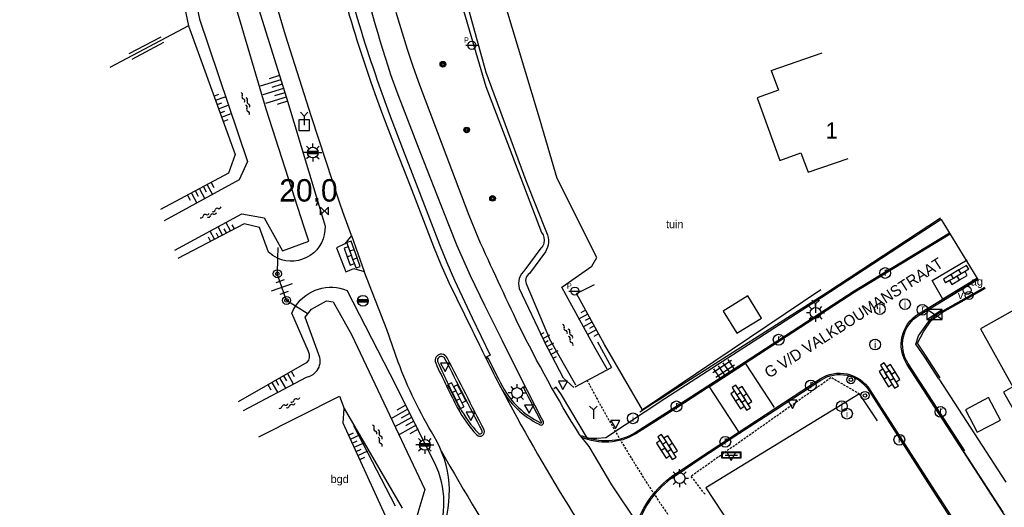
# Model space of a CAD drawing. Header units: metres. Extents: x 121538 to 126242, y 445257 to 454505.
# Tile 37 of 83: x 122123 to 122233, y 452623 to 452677. Entities that reach past the tile are written whole.
import ezdxf
from ezdxf.enums import TextEntityAlignment as Align

# ---------------------------------------------------------------- set-up
doc = ezdxf.new("R2010")
doc.units = ezdxf.units.M
doc.linetypes.add('GREPPEL', pattern=[100, 100, 0])
doc.linetypes.add('STIPPELFIJN', pattern=[0.375, 0.25, -0.125])
for name, color, linetype in [('B01_F', 8, 'Continuous'), ('B01_T', 8, 'Continuous'), ('SYMBD02', 8, 'Continuous'), ('SYMBD03', 8, 'Continuous'), ('SYMBD04', 8, 'Continuous'), ('SYMBD05', 8, 'Continuous'), ('TEK-D05', 8, 'Continuous'), ('TEK-D06', 8, 'Continuous'), ('TER-D03S', 8, 'Continuous'), ('TER-D07S', 8, 'Continuous'), ('TER-T02', 8, 'RASTER'), ('TER-T03', 8, 'Continuous'), ('TER-T04', 8, 'HAAG'), ('TER-T07', 8, 'GREPPEL'), ('TER-T09', 8, 'Continuous'), ('TOPOT04', 8, 'Continuous'), ('TOPOT05', 8, 'STIPPELFIJN'), ('TOPOT06', 8, 'WALB'), ('TOPOT14', 8, 'Continuous'), ('TOPOT18', 8, 'STIPPELFIJN'), ('TOPOT21', 8, 'Continuous'), ('TOPOT22', 8, 'Continuous'), ('TOPOT23', 8, 'Continuous'), ('TOPOT24', 8, 'Continuous'), ('TOPOT26', 8, 'Continuous'), ('TOPOT28', 8, 'Continuous'), ('TOPOT30', 8, 'Continuous'), ('TOPOT31', 8, 'Continuous'), ('TOPOV04', 8, 'Continuous'), ('WAT-T00', 8, 'Continuous'), ('WEG-T01', 8, 'Continuous'), ('WEG-T21', 8, 'Continuous'), ('Z02', 8, 'Continuous')]:
    doc.layers.add(name, color=color, linetype=linetype)
doc.styles.add('ISO', font='provutr.shx')
doc.styles.add('rtw_iso', font='iso-rtw.shx')
doc.linetypes.add('HAAG', pattern='A,0.25,-0.25,[151,BLOK.SHX,S=0.25,R=0,X=0,Y=0],-0.25,0.25', length=1)
doc.linetypes.add('RASTER', pattern='A,0.25,-0.25,[150,BLOK.SHX,S=0.25,R=0,X=0,Y=0],-0.25,0.25', length=1)
doc.linetypes.add('WALB', pattern='A,0.5,[155,BLOK.SHX,S=0.25,R=0,X=0,Y=0],0.5', length=1)

# ---------------------------------------------------------------- blocks, each defined once
blk = doc.blocks.new('GREP')
at = {"linetype": 'Continuous'}
for p, q in [((-0.35, 2), (-0.35, -2)), ((0.35, 2), (0.35, -2))]:
    blk.add_line(p, q, dxfattribs=at)
blk = doc.blocks.new('talud')
for p, q in [((0, 0.75), (0.5, 0.75)), ((0, 0.5), (1, 0.5)), ((0, 0.25), (0.5, 0.25)), ((0, 0), (1, 0)), ((0, -0.25), (0.5, -0.25)), ((0, -0.5), (1, -0.5)), ((0, -0.75), (0.5, -0.75))]:
    blk.add_line(p, q)
blk = doc.blocks.new('water-m')
at = {"linetype": 'Continuous'}
for centre, start, end in [((-0.32, 1.12), 309.7446, 50.2554), ((-0.01, 0.75), 129.7446, 230.2554), ((-0.32, 0.37), 309.7446, 50.2554), ((0.32, 0.01), 129.7446, 230.2554), ((0, 0.38), 309.7446, 50.2554), ((-0.01, -0.74), 129.7446, 230.2554), ((-0.32, -0.37), 309.7446, 50.2554), ((-0.32, -1.12), 309.7446, 50.2554), ((0, -0.37), 309.7446, 50.2554)]:
    blk.add_arc(centre, 0.244, start, end, dxfattribs=at)
blk = doc.blocks.new('DRHEK')
at = {"linetype": 'Continuous'}
for p, q in [((1.25, 0), (-1.25, 0)), ((-0.5, 0.7), (0.5, 0.7)), ((-0.5, -0.7), (0.5, -0.7))]:
    blk.add_line(p, q, dxfattribs=at)
blk = doc.blocks.new('tegels-m')
for p, q in [((-0.31, -1.23), (-0.31, 1.25)), ((0.31, -1.23), (0.31, 1.25)), ((0.62, 0.94), (-0.62, 0.94)), ((0.62, 0.31), (-0.62, 0.31)), ((0.62, -0.31), (-0.62, -0.31)), ((0.62, -0.94), (-0.62, -0.94))]:
    blk.add_line(p, q)
blk = doc.blocks.new('Prov-grensst')
blk.add_line((-0.67, 0), (0.67, 0))
blk.add_circle((0, 0), 0.45)
at = {"style": 'ISO'}
blk.add_text('P', height=0.6, dxfattribs=at).set_placement((-0.61, 0.58), align=Align.MIDDLE)
blk = doc.blocks.new('paal')
for radius in [0.45, 0.2]:
    blk.add_circle((0, 0), radius)
blk = doc.blocks.new('lichtmast')
for p, q in [((-0.6, 0), (-1, 0)), ((-0.71, 0.71), (-0.42, 0.42)), ((0, 0.6), (0, 1)), ((0.42, 0.42), (0.71, 0.71)), ((0.6, 0), (1, 0)), ((-0.42, -0.42), (-0.71, -0.71)), ((0, -0.6), (0, -1)), ((0.42, -0.42), (0.71, -0.71))]:
    blk.add_line(p, q)
blk.add_circle((0, 0), 0.6)
blk = doc.blocks.new('kilometerpaal')
for p, q in [((-0.44, 0.44), (0.44, -0.44)), ((-0.44, -0.44), (-0.44, 0.44)), ((0.44, 0.44), (-0.44, -0.44)), ((0.44, -0.44), (0.44, 0.44))]:
    blk.add_line(p, q)
at = {"style": 'rtw_iso'}
blk.add_attdef('KILOMETERPAAL', (0.59, 0.87), '', height=2.5, dxfattribs=at)
blk = doc.blocks.new('schk')
for p, q in [((-0.86, -0.56), (0.86, 0.56)), ((0.86, 0.56), (-0.86, 0.56)), ((-0.86, 0.56), (-0.86, -0.56)), ((0.86, -0.56), (-0.86, 0.56)), ((0.86, -0.56), (0.86, 0.56)), ((-0.86, -0.56), (0.86, -0.56))]:
    blk.add_line(p, q)
blk = doc.blocks.new('BOOM')
for radius in [0.315, 0.225, 0.135]:
    blk.add_circle((0, 0), radius)
blk = doc.blocks.new('afsl-gas')
blk.add_circle((0, 0), 0.45)
at = {"style": 'ISO'}
blk.add_attdef('AFSL-GAS', (0.7, 0), '', height=0.9, dxfattribs=at)
blk = doc.blocks.new('verkeersbord')
for p, q in [((0.5, 0.32), (-0.5, 0.32)), ((-0.5, 0.32), (0, -0.6)), ((0, -0.6), (0.5, 0.32))]:
    blk.add_line(p, q)
blk = doc.blocks.new('verklikker')
blk.add_circle((0, 0), 0.45)
at = {"style": 'ISO'}
blk.add_attdef('VERKLIKKER', (0.7, 0), '', height=0.9, dxfattribs=at)
blk = doc.blocks.new('wegwijzer')
for q in [(-0.42, 1.42), (0.42, 1.42), (0, 0)]:
    blk.add_line((0, 1), q)
blk = doc.blocks.new('inspectieput')
blk.add_circle((0, 0), 0.6)
at = {"style": 'ISO'}
blk.add_text('i', height=0.8, dxfattribs=at).set_placement((0, 0), align=Align.MIDDLE)
blk = doc.blocks.new('kolk')
blk.add_circle((0, 0), 0.6)
at = {"style": 'ISO'}
blk.add_text('r', height=0.933, dxfattribs=at).set_placement((0.06, -0.33), align=Align.CENTER)
blk = doc.blocks.new('balise')
blk.add_hatch(color=256).paths.add_polyline_path([(0.6, 0, 0.086579), (0.56, 0.2), (-0.56, 0.2, 0.086579), (-0.6, 0, 0.085386), (-0.57, -0.2), (0.57, -0.2, 0.085386)])
blk.add_circle((0, 0), 0.6)
blk = doc.blocks.new('plaatsnaam')
blk.add_line((-0.69, 0), (0.69, 0))
for points in [[(-1.05, 0.35), (1.05, 0.35), (1.05, -0.35), (-1.05, -0.35)], [(-0.99, 0.29), (0.99, 0.29), (0.99, -0.29), (-0.99, -0.29)]]:
    blk.add_lwpolyline(points, close=True)
blk = doc.blocks.new('wegwijzer-mp')
for q in [(-0.42, 1.42), (0.42, 1.42), (0, 0)]:
    blk.add_line((0, 1), q)
blk.add_lwpolyline([(-0.6, -0.6), (0.6, -0.6), (0.6, 0.6), (-0.6, 0.6)], close=True)
blk = doc.blocks.new('klinkers-m')
for p, q in [((0, 1.5), (-0.5, 1.5)), ((-0.5, 1.5), (-0.5, 0.5)), ((0, 1.5), (0, 1)), ((-0.5, 0.5), (-0.5, -0.5)), ((0, 0.5), (-0.5, 0.5)), ((0.5, 1), (0, 1)), ((0, 1), (0, 0.5)), ((0, 0.5), (0, 0)), ((0.5, 0), (0, 0)), ((0, 0), (0, -0.5)), ((0.5, 0), (0.5, 1)), ((0.5, -1), (0.5, 0)), ((-0.5, -0.5), (-0.5, -1.5)), ((0, -0.5), (-0.5, -0.5)), ((0, -0.5), (0, -1)), ((0, -1), (0.5, -1)), ((0, -1), (0, -1.5)), ((-0.5, -1.5), (0, -1.5))]:
    blk.add_line(p, q)
blk = doc.blocks.new('klinkers-l')
at = {"linetype": 'Continuous'}
for p, q in [((0.25, 1.5), (-0.25, 1.5)), ((-0.25, 1.5), (-0.25, 0.5)), ((0.25, 0.5), (0.25, 1.5)), ((-0.25, 1), (-0.75, 1)), ((-0.75, 1), (-0.75, 0)), ((-0.25, 0), (-0.75, 0)), ((-0.75, 0), (-0.75, -1)), ((0.25, 0.5), (-0.25, 0.5)), ((-0.25, 0.5), (-0.25, -0.5)), ((0.75, 1), (0.25, 1)), ((0.25, -0.5), (0.25, 0.5)), ((0.75, 0), (0.75, 1)), ((-0.75, -1), (-0.25, -1)), ((-0.25, -0.5), (-0.25, 0)), ((0.25, -0.5), (-0.25, -0.5)), ((-0.25, -0.5), (-0.25, -1.5)), ((0.75, 0), (0.25, 0)), ((0.25, 0), (0.25, -0.5)), ((0.25, -1.5), (0.25, -0.5)), ((0.25, -1), (0.75, -1)), ((0.75, -1), (0.75, 0)), ((-0.25, -1.5), (0.25, -1.5))]:
    blk.add_line(p, q, dxfattribs=at)

msp = doc.modelspace()

# ---------------------------------------------------------------- linework, layer by layer
at = {"layer": 'B01_F'}
msp.add_lwpolyline([(122206.04, 452644.17), (122204.51, 452646.64), (122201.74, 452644.95), (122203.26, 452642.48), (122206.04, 452644.17)], dxfattribs=at)
at = {"layer": 'B01_T'}
for points in [[(122207.11, 452671.77), (122212.78, 452673.73)], [(122207.11, 452671.77), (122207.91, 452669.57), (122205.54, 452668.71), (122208.07, 452661.74), (122210.43, 452662.6), (122211.23, 452660.42)], [(122211.23, 452660.42), (122215.69, 452661.97)]]:
    msp.add_lwpolyline(points, dxfattribs=at)
for points in [[(122239.64, 452639.3), (122235.87, 452646.01), (122230.44, 452642.96), (122234.07, 452636.51), (122233.02, 452635.92), (122234.34, 452633.57), (122240.86, 452637.14), (122239.64, 452639.3)], [(122230.08, 452631.44), (122232.67, 452632.8), (122231.36, 452635.3), (122228.77, 452633.93), (122230.08, 452631.44)]]:
    msp.add_lwpolyline(points, close=True, dxfattribs=at)
at = {"layer": 'TER-T02', "flags": 128}
for points in [[(122225.98, 452655.3), (122213.3, 452646.97), (122196.49, 452636.27), (122195.85, 452635.86), (122194.9, 452635.26), (122194.04, 452634.72), (122192.45, 452633.7)], [(122152.08, 452652.03), (122152.06, 452650.84)], [(122152.06, 452650.84), (122152.03, 452649.11)], [(122225.95, 452637.51), (122224.3, 452640.05), (122223.43, 452641.36), (122224.08, 452642.62), (122224.95, 452643.92), (122226.16, 452644.79), (122230.99, 452647.5)], [(122154.07, 452645.5), (122153.06, 452646.14)], [(122155.37, 452644.67), (122154.07, 452645.5)], [(122216.96, 452635.72), (122199.82, 452625.23)], [(122218.98, 452632.73), (122216.96, 452635.72)], [(122199.82, 452625.23), (122202.54, 452621.11), (122208.65, 452611.35), (122216.21, 452601.88), (122225.29, 452592.33), (122231.32, 452586.27), (122239.03, 452579.51), (122246.36, 452585.31)]]:
    msp.add_lwpolyline(points, dxfattribs=at)
at = {"layer": 'TER-T03'}
msp.add_lwpolyline([(122153.06, 452646.14), (122152.03, 452649.11)], dxfattribs=at)
at = {"layer": 'TER-T04', "flags": 128}
for points in [[(122192.74, 452633.96), (122188.51, 452641.23), (122185.4, 452646.91), (122187.42, 452647.9)], [(122212.63, 452647.33), (122192.74, 452633.96)], [(122165.2, 452623.19), (122160.58, 452632.17)]]:
    msp.add_lwpolyline(points, dxfattribs=at)
at = {"layer": 'TER-T07'}
msp.add_lwpolyline([(122142.12, 452676.74), (122133.36, 452672.09)], dxfattribs=at)
at = {"layer": 'TER-T09'}
for points in [[(122135.65, 452709.09), (122138.95, 452691.78), (122142.12, 452676.74)], [(122171.11, 452684.18), (122175.29, 452669.99), (122177.89, 452663.17), (122181.5, 452653.7), (122181.67, 452653.44), (122181.77, 452653.15), (122181.8, 452652.85), (122181.76, 452652.54), (122181.71, 452652.38), (122181.63, 452652.23), (122181.54, 452652.09), (122181.43, 452651.96), (122179.64, 452649.54), (122179.44, 452649.34), (122179.26, 452649.11), (122179.12, 452648.85), (122179.02, 452648.59), (122178.96, 452648.31), (122178.93, 452648.02), (122178.95, 452647.74), (122179.01, 452647.46), (122181.79, 452641.59)], [(122142.12, 452676.74), (122147.33, 452662.42), (122146.6, 452660.32), (122138.99, 452656.26)], [(122152.06, 452650.84), (122151.52, 452651.13), (122151.04, 452651.51), (122150.63, 452652.62), (122150.03, 452654.27), (122148.35, 452654.68), (122140.92, 452650.82)], [(122147.69, 452634.86), (122155.37, 452639.27), (122155.56, 452639.49), (122155.63, 452639.77), (122155.62, 452640.12), (122155.52, 452640.46), (122153.65, 452644.73), (122153.84, 452645.12), (122154.07, 452645.5)], [(122187.72, 452641.54), (122189.29, 452638.65)], [(122164.11, 452622.12), (122159.37, 452632.44), (122159.49, 452634.11)]]:
    msp.add_lwpolyline(points, dxfattribs=at)
for points in [[(122148.83, 452682.29), (122153.05, 452668.74), (122157.15, 452655.15), (122157.25, 452654.78), (122157.36, 452654.41, -0.55634), (122152.06, 452650.84)], [(122154.07, 452645.5, -0.360023), (122159.81, 452647.24)]]:
    msp.add_lwpolyline(points, format="xyb", dxfattribs=at)
at = {"layer": 'TER-T09', "flags": 128}
for points in [[(122226.08, 452655.15), (122230.14, 452648.47)], [(122164.62, 452637.93), (122159.81, 452647.24)], [(122175.26, 452639.77), (122175.46, 452639.88)]]:
    msp.add_lwpolyline(points, dxfattribs=at)
at = {"layer": 'TOPOT04'}
for points in [[(122226.24, 452646.28), (122225.05, 452648.36), (122228.96, 452650.67)], [(122207.47, 452634.19), (122204.24, 452639.13)], [(122200.18, 452636.49), (122203.46, 452631.49)]]:
    msp.add_lwpolyline(points, dxfattribs=at)
at = {"layer": 'TOPOT05', "flags": 128}
msp.add_lwpolyline([(122199.73, 452624.54), (122198.16, 452626.56), (122202.29, 452629.47), (122213.8, 452637.57), (122216.96, 452635.72)], dxfattribs=at)
at = {"layer": 'TOPOT06', "flags": 128}
for points in [[(122184.25, 452646.71), (122183.77, 452647.61), (122187.11, 452649.97), (122187.68, 452650.92), (122183.23, 452659.72), (122181.79, 452664.68), (122181.28, 452666.45), (122177.41, 452679.26), (122173.58, 452692.99), (122173.9, 452693.92), (122175.3, 452695.54), (122176.08, 452697.66), (122175.65, 452699.64), (122176.48, 452702.78), (122176.27, 452705.53), (122175.13, 452706.4), (122173.73, 452706.84)], [(122160.32, 452642.33), (122168.47, 452625.08), (122167.82, 452622.84), (122167.71, 452622.43), (122167.38, 452621.31)], [(122189.27, 452638.62), (122185.2, 452636.47)], [(122149.98, 452630.95), (122158.96, 452635.47), (122159.49, 452634.11)]]:
    msp.add_lwpolyline(points, dxfattribs=at)
at = {"layer": 'TOPOT18'}
msp.add_lwpolyline([(122186.54, 452637.3, 0.042793), (122200.23, 452615.86)], format="xyb", dxfattribs=at)
at = {"layer": 'TOPOV04'}
msp.add_lwpolyline([(122170.31, 452629.39, 0.031579), (122187.45, 452602.93)], format="xyb", dxfattribs=at)
msp.add_arc((122375.1, 452741.11), 224.1, 207.8452, 215.5771, dxfattribs=at)
at = {"layer": 'WAT-T00'}
for points in [[(122123.3, 452759.36), (122132.82, 452764.43, -0.316978), (122134.43, 452763.69), (122134.57, 452763.38), (122134.63, 452763.04), (122134.62, 452762.7), (122134.53, 452762.37), (122134.31, 452747.04), (122134.74, 452730.47), (122140.54, 452690.82), (122143.34, 452677.5), (122148.72, 452661.61), (122147.76, 452659.58), (122139.43, 452655.02)], [(122148.27, 452633.88), (122155.28, 452637.58), (122155.67, 452637.7), (122156.03, 452637.9), (122156.34, 452638.17, 0.235318), (122156.78, 452639.76), (122155.12, 452644.27), (122155.85, 452645.16), (122157.52, 452646.08), (122158.27, 452645.97), (122160.32, 452642.33)]]:
    msp.add_lwpolyline(points, format="xyb", dxfattribs=at)
for points in [[(122171.75, 452684.39), (122175.28, 452671.59), (122178.32, 452663.34), (122179.74, 452659.5), (122182.06, 452653.71), (122182.17, 452653.44), (122182.24, 452653.16), (122182.27, 452652.87), (122182.26, 452652.58), (122182.22, 452652.31), (122182.16, 452652.06), (122182.06, 452651.81), (122181.93, 452651.57), (122180.14, 452649.15), (122180, 452649.03), (122179.88, 452648.89), (122179.79, 452648.72), (122179.74, 452648.54), (122179.72, 452648.36), (122179.74, 452648.19), (122179.78, 452648.02), (122179.86, 452647.85), (122182.4, 452641.86)], [(122140.59, 452651.76), (122148.09, 452655.81), (122150.55, 452655.34), (122151.81, 452653.08), (122152.6, 452651.66), (122155.53, 452652.75), (122155.02, 452654.32), (122150.8, 452667.47), (122146.49, 452682.11)], [(122187.48, 452640.81), (122184.25, 452646.71)], [(122188.82, 452638.49), (122187.48, 452640.81)], [(122159.49, 452634.11), (122165.95, 452622.97)]]:
    msp.add_lwpolyline(points, dxfattribs=at)
at = {"layer": 'WEG-T01'}
for points in [[(122177.14, 452641.62), (122175.16, 452645.56), (122173.59, 452648.88), (122172.1, 452652.23), (122171.15, 452654.55), (122169.11, 452659.78), (122168.04, 452662.5), (122165.39, 452669.37), (122164.69, 452671.3, -0.017684), (122160.39, 452686.49, -0.012466)], [(122159.12, 452681.23, 0.015653), (122162.46, 452670.47), (122163.1, 452668.67), (122163.77, 452666.88), (122165.3, 452662.89), (122166.84, 452658.9), (122168.15, 452655.52), (122169.46, 452652.14), (122170.28, 452650.13), (122171.16, 452648.14), (122173.8, 452642.76)], [(122159.73, 452681.77, 0.014783), (122163.17, 452670.7), (122163.82, 452668.84), (122164.51, 452666.99), (122166, 452663.07), (122167.5, 452659.15), (122168.81, 452655.75), (122170.12, 452652.36), (122170.92, 452650.37), (122171.79, 452648.41), (122173.75, 452644.21), (122175.77, 452640.04), (122175.26, 452639.77)], [(122178.97, 452643.35, -0.004716), (122174.42, 452653.14), (122173.42, 452655.62), (122171.49, 452660.7), (122167.92, 452670.12), (122167.21, 452672.1), (122166.56, 452674.11), (122165.3, 452678.22)], [(122228.56, 452629.3), (122222.25, 452639.04, -0.422645), (122223.53, 452644.63), (122230.06, 452648.6)], [(122228.69, 452629.38), (122222.38, 452639.12, -0.422645), (122223.61, 452644.51), (122230.14, 452648.47)], [(122173.8, 452642.76, 0.008653), (122176.95, 452636.44, 0.156928), (122181.24, 452632.33, 0.983265), (122181.64, 452632.74, -0.005652), (122177.14, 452641.62, 6.368994)], [(122199.17, 452610.63), (122192.16, 452620.87, -0.280159), (122192.13, 452621.43), (122189.32, 452625.59), (122186.79, 452629.84), (122185.73, 452631.21, -0.024942), (122178.97, 452643.35, -13.82474)], [(122170.35, 452620.3, 0.233922), (122169.52, 452630.98, -0.047524), (122165.52, 452639.27, -5.090289)], [(122170.96, 452639.73, 1.012918), (122169.69, 452639.15, 0.010787), (122172.15, 452634.11, 0.065618), (122174.27, 452631.15, 0.824873), (122175.1, 452631.7, 0.002115), (122170.96, 452639.73, 0.335477)], [(122175.33, 452639.67), (122175.51, 452639.76, 0.004429), (122177.14, 452636.54, 0.158128), (122181.38, 452632.51, 1.377871), (122181.47, 452632.6, -0.002462), (122179.48, 452636.45), (122179.68, 452636.55)], [(122204.12, 452639.22), (122200.05, 452636.59), (122196.38, 452634.22), (122191.93, 452631.38, -0.246399), (122185.99, 452631.06, -0.246399)], [(122204.2, 452639.1), (122200.13, 452636.47), (122196.46, 452634.09), (122192, 452631.26, -0.246486), (122185.93, 452630.92)], [(122207.5, 452634.09), (122212.56, 452637.39, -0.416714), (122218.11, 452636.19), (122224.97, 452625.48), (122230.59, 452616.8), (122240.92, 452600.83), (122248.31, 452589.39), (122251.47, 452584.44, 0.136167), (122254.26, 452581.94), (122254.51, 452581.81)], [(122164.7, 452614.14, 0.153615), (122169.76, 452619.5, 0.220002), (122169.6, 452627.98), (122164.62, 452637.93)], [(122207.58, 452633.96), (122212.64, 452637.26, -0.416714), (122217.99, 452636.11), (122224.84, 452625.4), (122230.46, 452616.72), (122240.79, 452600.75), (122248.18, 452589.31), (122251.35, 452584.36, 0.136167), (122254.19, 452581.8), (122254.45, 452581.67)], [(122192.15, 452621.34, -0.162491), (122196.53, 452626.87), (122199.1, 452628.61), (122203.41, 452631.42), (122207.5, 452634.09)], [(122192.29, 452621.29, -0.16252), (122196.61, 452626.75), (122199.18, 452628.49), (122203.49, 452631.29), (122207.58, 452633.96)]]:
    msp.add_lwpolyline(points, format="xyb", dxfattribs=at)
for points in [[(122160.32, 452653.36), (122159.35, 452656), (122158.99, 452657), (122155.84, 452666.62), (122152.94, 452675.7), (122152.06, 452678.71), (122151.24, 452681.73)], [(122226.08, 452655.15), (122212.74, 452646.45), (122195.24, 452635.16), (122188.66, 452630.84)], [(122227, 452653.64), (122216.37, 452647.19), (122204.12, 452639.22)], [(122227.07, 452653.51), (122216.45, 452647.06), (122204.2, 452639.1)], [(122160.32, 452653.36), (122159.57, 452652.43), (122158.64, 452652), (122159.67, 452649.33), (122160.57, 452649.7), (122161.73, 452649.38)], [(122160.32, 452653.36), (122161.73, 452649.38)], [(122165.52, 452639.27), (122164.23, 452642.9), (122161.73, 452649.38)], [(122230.06, 452648.6), (122226.24, 452646.28)], [(122225.8, 452637.41), (122224.23, 452639.82), (122223.23, 452641.25), (122223.54, 452642.19), (122224.85, 452644.01), (122225.66, 452644.64), (122230.92, 452647.61)], [(122185.11, 452636.43), (122183.93, 452637.49), (122181.79, 452641.59)], [(122185.32, 452636.71), (122182.4, 452641.86)], [(122200.18, 452636.49), (122204.24, 452639.13)], [(122225.8, 452637.41), (122233.27, 452625.87)], [(122228.56, 452629.3), (122232.94, 452622.53)], [(122271.51, 452589.98), (122267.64, 452587.94), (122265.18, 452586.85), (122264.43, 452586.62), (122263.07, 452586.32), (122260.89, 452586.36), (122258.91, 452586.61), (122257.28, 452586.98), (122256.7, 452587.23), (122255.79, 452587.78), (122255.34, 452588.14), (122254.6, 452588.97), (122254.02, 452589.81), (122248.98, 452597.6), (122241.43, 452609.43), (122228.56, 452629.3)]]:
    msp.add_lwpolyline(points, dxfattribs=at)
msp.add_lwpolyline([(122170.73, 452639.62, 1.022315), (122169.92, 452639.26, 0.010785), (122172.37, 452634.22, 0.065526), (122174.45, 452631.33, 0.80793), (122174.87, 452631.6, 0.002114)], format="xyb", close=True, dxfattribs=at)
at = {"layer": 'WEG-T21'}
msp.add_lwpolyline([(122188.66, 452630.84), (122187.65, 452630.75), (122186.63, 452630.75), (122183.73, 452635.61), (122183.14, 452636.48), (122182.86, 452636.28)], dxfattribs=at)

# ---------------------------------------------------------------- block references
at = {"layer": 'SYMBD02'}
for name, p, rotation in [('klinkers-m', (122160.3, 452651.18), 199.7580913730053), ('klinkers-m', (122227.86, 452648.85), 300.2970096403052), ('klinkers-l', (122220.3, 452637.77), 211.7038969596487), ('klinkers-m', (122172.15, 452635.62), 27.189904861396), ('klinkers-l', (122203.77, 452635.31), 32.78666352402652), ('klinkers-l', (122195.48, 452629.81), 32.78666352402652)]:
    msp.add_blockref(name, p, dxfattribs=dict(at, rotation=rotation))
at = {"layer": 'SYMBD03', "rotation": 123.2435144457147}
msp.add_blockref('tegels-m', (122201.81, 452638.51), dxfattribs=at)
at = {"layer": 'SYMBD04', "yscale": 2}
for p, xscale, zscale, rotation in [((122152.72, 452669.77), 2.420006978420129, 2.420006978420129, 197.1266603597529), ((122145.48, 452667.51), 1.146438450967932, 1.146438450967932, 19.97892920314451), ((122143.34, 452658.57), 1.25867860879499, 1.25867860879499, 298.0794550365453), ((122145.91, 452653.43), 1.010313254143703, 1.010313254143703, 117.4771073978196), ((122187.12, 452643.73), 1.164187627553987, 1.164187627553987, 208.4849296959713), ((122182.09, 452641.02), 0.8845609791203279, 0.8845609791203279, 27.64294513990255), ((122152.28, 452637.5), 1.324195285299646, 1.324195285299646, 299.8472865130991), ((122167.01, 452633.1), 2.108928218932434, 2.108928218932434, 209.2687879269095), ((122160.6, 452629.77), 1.224841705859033, 1.224841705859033, 24.66596563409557)]:
    msp.add_blockref('talud', p, dxfattribs=dict(at, xscale=xscale, zscale=zscale, rotation=rotation))
at = {"layer": 'SYMBD05'}
for p, rotation in [((122148.6, 452668.14), 20.37876438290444), ((122144.67, 452655.82), 297.4788951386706), ((122184.58, 452642.35), 25.77995467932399), ((122153.45, 452634.58), 297.2043308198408), ((122163.34, 452631.12), 23.73310579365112)]:
    msp.add_blockref('water-m', p, dxfattribs=dict(at, rotation=rotation))
at = {"layer": 'TER-D03S', "rotation": 199.0921668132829}
msp.add_blockref('DRHEK', (122152.55, 452647.62), dxfattribs=at)
at = {"layer": 'TER-D07S', "rotation": 297.9103309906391}
msp.add_blockref('GREP', (122137.42, 452674.25), dxfattribs=at)
at = {"layer": 'TOPOT14'}
msp.add_blockref('schk', (122225.33, 452644.58), dxfattribs=at)
at = {"layer": 'TOPOT21'}
for p in [(122155.99, 452662.62), (122212.06, 452644.75), (122178.77, 452635.82), (122168.49, 452630.03), (122196.9, 452626.33)]:
    msp.add_blockref('lichtmast', p, dxfattribs=at)
at = {"layer": 'TOPOT22'}
for name, p in [('Prov-grensst', (122173.73, 452674.58)), ('paal', (122152.03, 452649.11)), ('Prov-grensst', (122185.21, 452647.18)), ('paal', (122153.06, 452646.14)), ('paal', (122216, 452637.3)), ('paal', (122217.57, 452635.54))]:
    msp.add_blockref(name, p, dxfattribs=at)
at = {"layer": 'TOPOT23'}
for p in [(122219.82, 452649.2, -0.8), (122223.97, 452645.09), (122207.94, 452641.76), (122211.53, 452636.66), (122196.55, 452634.33), (122225.99, 452633.71, -0.78), (122201.99, 452630.38), (122221.4, 452630.61, -0.79)]:
    msp.add_blockref('kolk', p, dxfattribs=at)
at = {"layer": 'TOPOT24'}
ref = msp.add_blockref('afsl-gas', (122228.97, 452647.27), dxfattribs=at)
ref.add_attrib('AFSL-GAS', 'ag', (122229.38, 452647.8), dxfattribs={"height": 0.9, "style": 'ISO'})
at = {"layer": 'TOPOT26'}
for p in [(122170.5, 452672.47), (122173.15, 452665.14), (122176.03, 452657.52)]:
    msp.add_blockref('BOOM', p, dxfattribs=at)
at = {"layer": 'TOPOT28'}
for p in [(122219.22, 452645.17, -1.09), (122222.03, 452645.72, -0.71), (122218.7, 452641.22), (122214.98, 452634.34, -0.56), (122215.56, 452633.52), (122191.69, 452633)]:
    msp.add_blockref('inspectieput', p, dxfattribs=at)
at = {"layer": 'TOPOT30'}
for name, p in [('wegwijzer-mp', (122155.03, 452665.69)), ('balise', (122155.99, 452662.62)), ('balise', (122161.58, 452646.1)), ('wegwijzer', (122212.06, 452644.75)), ('verkeersbord', (122170.74, 452638.81)), ('verkeersbord', (122183.88, 452636.82)), ('verkeersbord', (122209.47, 452634.7)), ('verkeersbord', (122173.6, 452633.35)), ('verkeersbord', (122180.1, 452634.16)), ('wegwijzer', (122187.28, 452632.93)), ('verkeersbord', (122189.74, 452632.45)), ('balise', (122168.49, 452630.03)), ('plaatsnaam', (122202.66, 452628.9)), ('verkeersbord', (122202.66, 452628.9))]:
    msp.add_blockref(name, p, dxfattribs=at)
ref = msp.add_blockref('kilometerpaal', (122157.3, 452656.11), dxfattribs=at)
ref.add_attrib('KILOMETERPAAL', '20,0', (122152.25, 452657.16), dxfattribs={"height": 2.5, "style": 'rtw_iso'})
at = {"layer": 'TOPOT31'}
ref = msp.add_blockref('verklikker', (122229.18, 452646.7), dxfattribs=at)
ref.add_attrib('VERKLIKKER', 'v', (122227.93, 452646.28), dxfattribs={"height": 0.9, "style": 'ISO'})

# ---------------------------------------------------------------- texts
at = {"layer": 'TEK-D05', "style": 'ISO'}
for s, p in [('tuin', (122195.38, 452654.19)), ('bgd', (122157.98, 452625.78))]:
    msp.add_text(s, height=0.9, dxfattribs=at).set_placement(p)
at = {"layer": 'TEK-D06', "style": 'ISO'}
msp.add_text('G V/D VALKBOUMANSTRAAT', height=1.25, rotation=32.6764, dxfattribs=at).set_placement((122206.87, 452637.41))
at = {"layer": 'Z02', "style": 'ISO'}
msp.add_text('1', height=1.8, dxfattribs=at).set_placement((122213.18, 452664.19))

doc.saveas('drawing.dxf')
